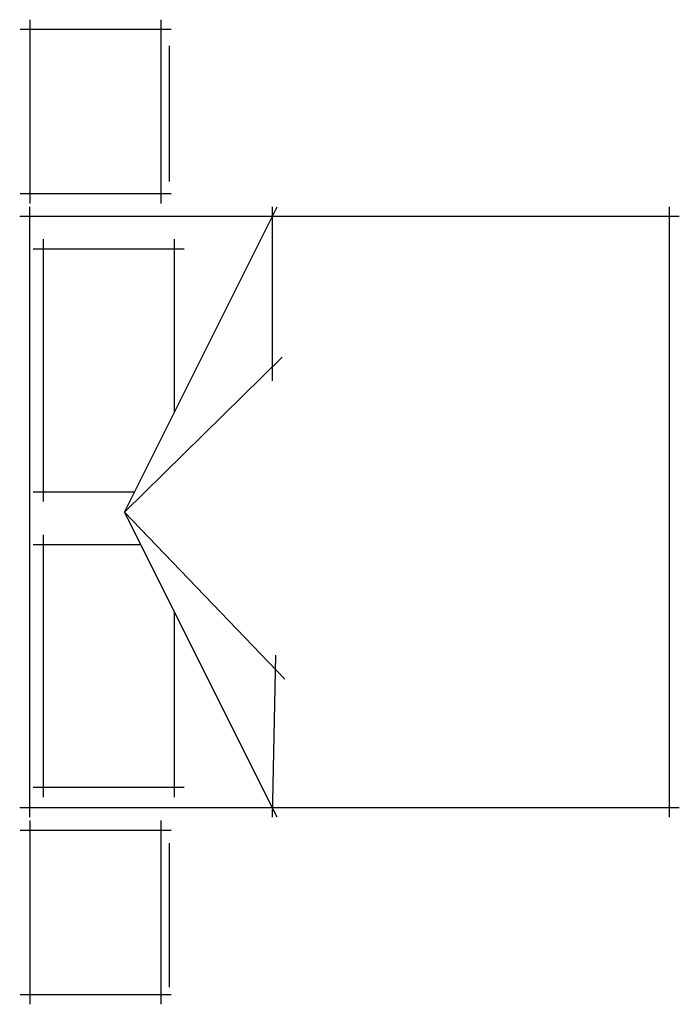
# Model space of a CAD drawing. Extents: x 108.33 to 110.34, y 0.49 to 3.49.
import ezdxf

# ---------------------------------------------------------------- set-up
doc = ezdxf.new("R2010")
doc.units = 0
doc.header["$MEASUREMENT"] = 0
doc.layers.add('MUEBLES', color=251, linetype='CONTINUOUS')

# ---------------------------------------------------------------- blocks, each defined once
blk = doc.blocks.new('CAMA2')
at = {"layer": 'MUEBLES'}
for p, q in [((-0.4311, 1.47), (0.0289, 1.47)), ((-0.4011, 0.94), (-0.4011, 1.5)), ((-0.0011, 1.5), (-0.0011, 0.94)), ((-0.4254, 1.4205), (-0.4254, 1.0066)), ((0.0289, 0.97), (-0.4311, 0.97)), ((-1.95, -0.93), (-1.95, 0.93)), ((-0.2898, 0), (-0.7548, 0.93)), ((-0.7398, 0.93), (-0.7398, 0.3998)), ((-1.98, 0.9), (0.03, 0.9)), ((0, 0.93), (0, -0.93)), ((-0.4412, 0.3028), (-0.4412, 0.8309)), ((-0.0412, 0.8309), (-0.0412, 0.0317)), ((-0.4712, 0.8009), (-0.0112, 0.8009)), ((-0.7698, 0.4713), (-0.2898, 0)), ((-0.0112, 0.0617), (-0.3206, 0.0617)), ((-0.2898, 0), (-0.7782, -0.5092)), ((-0.7548, -0.93), (-0.2898, 0)), ((-0.0412, -0.0696), (-0.0412, -0.8688)), ((-0.3395, -0.0996), (-0.0112, -0.0996)), ((-0.4412, -0.8688), (-0.4412, -0.3028)), ((-0.7498, -0.4362), (-0.7391, -0.93)), ((-0.0112, -0.8388), (-0.4712, -0.8388)), ((0.03, -0.9), (-1.98, -0.9)), ((-0.4011, -1.5), (-0.4011, -0.94)), ((-0.0011, -0.94), (-0.0011, -1.5)), ((-0.4311, -0.97), (0.0289, -0.97)), ((-0.4254, -1.0094), (-0.4254, -1.4473)), ((0.0289, -1.47), (-0.4311, -1.47))]:
    blk.add_line(p, q, dxfattribs=at)

msp = doc.modelspace()

# ---------------------------------------------------------------- block references
at = {"layer": 'MUEBLES', "xscale": -1}
msp.add_blockref('CAMA2', (108.3583, 1.9888), dxfattribs=at)

doc.saveas('drawing.dxf')
